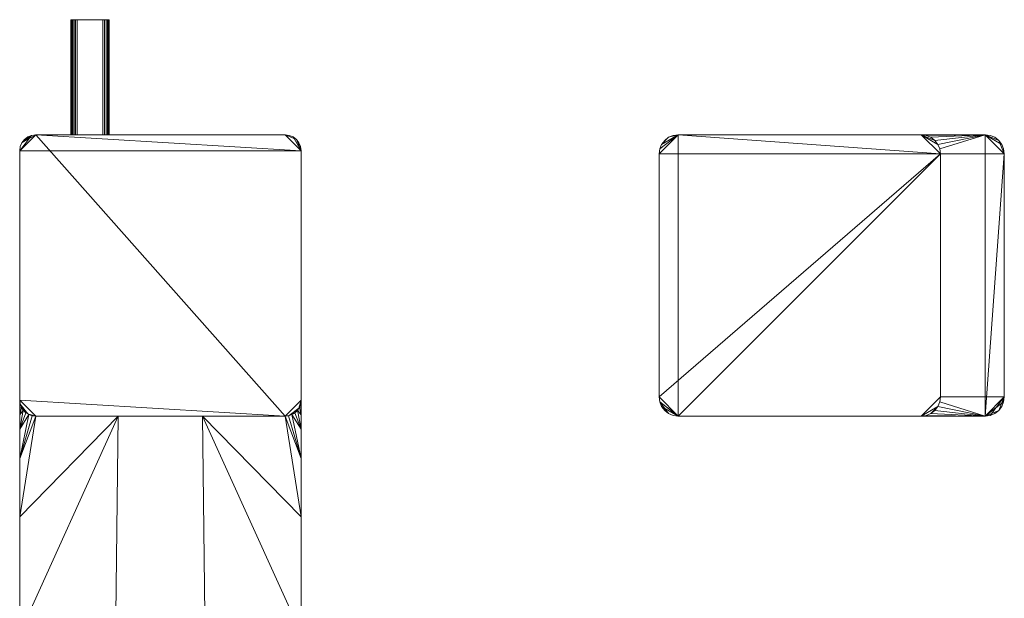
# Model space of a CAD drawing. Header units: millimetres. Extents: x -15489 to 15034, y -13406 to 13375.
# Tile 6 of 10: x -510 to -356, y -2841 to -2750. Entities that reach past the tile are written whole.
import ezdxf

# ---------------------------------------------------------------- set-up
doc = ezdxf.new("R2010")
doc.units = ezdxf.units.MM
doc.layers.add('P-SANR-FIXT', color=6, linetype='Continuous', lineweight=9)

# ---------------------------------------------------------------- blocks, each defined once
blk = doc.blocks.new('FFAS1303-101GL0BT0_REVIT - Acacia E 8 inch basin mixer-363493-_3D_')
at = {"layer": 'P-SANR-FIXT'}
mesh = blk.add_polyface(dxfattribs=at)
corners = [(-9, 40, 46.85), (-8.74, 40, 46.82), (-8.5, 40, 46.72), (-8.29, 40, 46.56), (-8.13, 40, 46.35), (-8.03, 40, 46.11), (-8, 40, 45.85), (-8, 40, 35.85), (-8.03, 40, 35.59), (-8.13, 40, 35.35), (-8.29, 40, 35.14), (-8.5, 40, 34.98), (-8.74, 40, 34.88), (-9, 40, 34.85), (-13, 40, 34.85), (-13.26, 40, 34.88), (-13.5, 40, 34.98), (-13.71, 40, 35.14), (-13.87, 40, 35.35), (-13.97, 40, 35.59), (-14, 40, 35.85), (-14, 40, 45.85), (-13.97, 40, 46.11), (-13.87, 40, 46.35), (-13.71, 40, 46.56), (-13.5, 40, 46.72), (-13.26, 40, 46.82), (-13, 40, 46.85)]
mesh.append_faces([[corners[k] for k in face] for face in [(19, 17, 18), (3, 1, 2)]], dxfattribs={"vtx0": -1})
mesh.append_faces([[corners[k] for k in face] for face in [(8, 11, 7), (14, 7, 13)]], dxfattribs={"vtx0": -1, "vtx1": -1})
mesh.append_faces([[corners[k] for k in face] for face in [(7, 14, 20, 6)]], dxfattribs={"vtx0": -1, "vtx1": -1, "vtx2": -1})
mesh.append_faces([[corners[k] for k in face] for face in [(15, 19, 20, 14), (6, 0, 1, 5), (6, 27, 0)]], dxfattribs={"vtx0": -1, "vtx2": -1})
mesh.append_faces([[corners[k] for k in face] for face in [(6, 20, 21, 27)]], dxfattribs={"vtx0": -1, "vtx2": -1, "vtx3": -1})
mesh.append_faces([[corners[k] for k in face] for face in [(10, 11, 8, 9)]], dxfattribs={"vtx1": -1})
mesh.append_faces([[corners[k] for k in face] for face in [(21, 22, 26, 27)]], dxfattribs={"vtx1": -1, "vtx3": -1})
mesh.append_faces([[corners[k] for k in face] for face in [(24, 25, 26)]], dxfattribs={"vtx2": -1})
mesh.append_faces([[corners[k] for k in face] for face in [(22, 23, 24, 26), (15, 16, 17, 19), (3, 4, 5, 1), (11, 12, 13, 7)]], dxfattribs={"vtx2": -1, "vtx3": -1})
mesh = blk.add_polyface(dxfattribs=at)
corners = [(-13, 40, 46.85), (-13.26, 40, 46.82), (-13.5, 40, 46.72), (-13.71, 40, 46.56), (-13.87, 40, 46.35), (-13.97, 40, 46.11), (-14, 40, 45.85), (-14, 22, 45.85), (-13.97, 22, 46.11), (-13.87, 22, 46.35), (-13.71, 22, 46.56), (-13.5, 22, 46.72), (-13.26, 22, 46.82), (-13, 22, 46.85)]
mesh.append_faces([[corners[k] for k in face] for face in [(0, 1, 12, 13), (7, 8, 5, 6)]], dxfattribs={"vtx1": -1})
mesh.append_faces([[corners[k] for k in face] for face in [(1, 2, 11, 12), (10, 11, 2, 3), (3, 4, 9, 10), (4, 5, 8, 9)]], dxfattribs={"vtx1": -1, "vtx3": -1})
mesh = blk.add_polyface(dxfattribs=at)
corners = [(-14, 40, 35.85), (-14, 22, 35.85), (-14, 22, 45.85), (-14, 40, 45.85)]
mesh.append_faces([[corners[k] for k in face] for face in [(0, 1, 2, 3)]])
mesh = blk.add_polyface(dxfattribs=at)
corners = [(-14, 40, 35.85), (-13.97, 40, 35.59), (-13.87, 40, 35.35), (-13.71, 40, 35.14), (-13.5, 40, 34.98), (-13.26, 40, 34.88), (-13, 40, 34.85), (-13, 22, 34.85), (-13.26, 22, 34.88), (-13.5, 22, 34.98), (-13.71, 22, 35.14), (-13.87, 22, 35.35), (-13.97, 22, 35.59), (-14, 22, 35.85)]
mesh.append_faces([[corners[k] for k in face] for face in [(0, 1, 12, 13), (7, 8, 5, 6)]], dxfattribs={"vtx1": -1})
mesh.append_faces([[corners[k] for k in face] for face in [(1, 2, 11, 12), (10, 11, 2, 3), (3, 4, 9, 10), (4, 5, 8, 9)]], dxfattribs={"vtx1": -1, "vtx3": -1})
mesh = blk.add_polyface(dxfattribs=at)
corners = [(-13, 40, 46.85), (-13, 22, 46.85), (-9, 22, 46.85), (-9, 40, 46.85)]
mesh.append_faces([[corners[k] for k in face] for face in [(0, 1, 2, 3)]])
mesh = blk.add_polyface(dxfattribs=at)
corners = [(-9, 40, 34.85), (-9, 22, 34.85), (-13, 22, 34.85), (-13, 40, 34.85)]
mesh.append_faces([[corners[k] for k in face] for face in [(0, 1, 2, 3)]])
mesh = blk.add_polyface(dxfattribs=at)
corners = [(-9, 40, 34.85), (-8.74, 40, 34.88), (-8.5, 40, 34.98), (-8.29, 40, 35.14), (-8.13, 40, 35.35), (-8.03, 40, 35.59), (-8, 40, 35.85), (-8, 22, 35.85), (-8.03, 22, 35.59), (-8.13, 22, 35.35), (-8.29, 22, 35.14), (-8.5, 22, 34.98), (-8.74, 22, 34.88), (-9, 22, 34.85)]
mesh.append_faces([[corners[k] for k in face] for face in [(0, 1, 12, 13), (7, 8, 5, 6)]], dxfattribs={"vtx1": -1})
mesh.append_faces([[corners[k] for k in face] for face in [(1, 2, 11, 12), (10, 11, 2, 3), (3, 4, 9, 10), (4, 5, 8, 9)]], dxfattribs={"vtx1": -1, "vtx3": -1})
mesh = blk.add_polyface(dxfattribs=at)
corners = [(-8, 40, 45.85), (-8.03, 40, 46.11), (-8.13, 40, 46.35), (-8.29, 40, 46.56), (-8.5, 40, 46.72), (-8.74, 40, 46.82), (-9, 40, 46.85), (-9, 22, 46.85), (-8.74, 22, 46.82), (-8.5, 22, 46.72), (-8.29, 22, 46.56), (-8.13, 22, 46.35), (-8.03, 22, 46.11), (-8, 22, 45.85)]
mesh.append_faces([[corners[k] for k in face] for face in [(0, 1, 12, 13), (7, 8, 5, 6)]], dxfattribs={"vtx1": -1})
mesh.append_faces([[corners[k] for k in face] for face in [(1, 2, 11, 12), (10, 11, 2, 3), (3, 4, 9, 10), (4, 5, 8, 9)]], dxfattribs={"vtx1": -1, "vtx3": -1})
mesh = blk.add_polyface(dxfattribs=at)
corners = [(-8, 40, 45.85), (-8, 22, 45.85), (-8, 22, 35.85), (-8, 40, 35.85)]
mesh.append_faces([[corners[k] for k in face] for face in [(0, 1, 2, 3)]])
mesh = blk.add_polyface(dxfattribs=at)
corners = [(-22, -138.5, 117), (-21.91, -139.15, 117), (-21.67, -139.75, 117), (-21.27, -140.27, 117), (-20.75, -140.67, 117), (-20.15, -140.91, 117), (-19.5, -141, 117), (19.5, -141, 117), (20.15, -140.91, 117), (20.75, -140.67, 117), (21.27, -140.27, 117), (21.67, -139.75, 117), (21.91, -139.15, 117), (22, -138.5, 117), (22, 19.5, 117), (21.91, 20.15, 117), (21.67, 20.75, 117), (21.27, 21.27, 117), (20.75, 21.67, 117), (20.15, 21.91, 117), (19.5, 22, 117), (-19.5, 22, 117), (-20.15, 21.91, 117), (-20.75, 21.67, 117), (-21.27, 21.27, 117), (-21.67, 20.75, 117), (-21.91, 20.15, 117), (-22, 19.5, 117)]
mesh.append_faces([[corners[k] for k in face] for face in [(4, 2, 3)]], dxfattribs={"vtx0": -1})
mesh.append_faces([[corners[k] for k in face] for face in [(6, 0, 4, 5)]], dxfattribs={"vtx0": -1, "vtx1": -1})
mesh.append_faces([[corners[k] for k in face] for face in [(14, 17, 20, 21)]], dxfattribs={"vtx0": -1, "vtx1": -1, "vtx3": -1})
mesh.append_faces([[corners[k] for k in face] for face in [(14, 27, 0, 13)]], dxfattribs={"vtx0": -1, "vtx2": -1})
mesh.append_faces([[corners[k] for k in face] for face in [(0, 6, 7, 13)]], dxfattribs={"vtx0": -1, "vtx2": -1, "vtx3": -1})
mesh.append_faces([[corners[k] for k in face] for face in [(4, 0, 1, 2)]], dxfattribs={"vtx0": -1, "vtx3": -1})
mesh.append_faces([[corners[k] for k in face] for face in [(10, 11, 9)]], dxfattribs={"vtx1": -1})
mesh.append_faces([[corners[k] for k in face] for face in [(8, 9, 13, 7)]], dxfattribs={"vtx1": -1, "vtx2": -1})
mesh.append_faces([[corners[k] for k in face] for face in [(21, 22, 27, 14)]], dxfattribs={"vtx1": -1, "vtx2": -1, "vtx3": -1})
mesh.append_faces([[corners[k] for k in face] for face in [(18, 19, 20, 17), (15, 16, 17, 14)]], dxfattribs={"vtx2": -1})
mesh.append_faces([[corners[k] for k in face] for face in [(25, 26, 27, 22), (11, 12, 13, 9)]], dxfattribs={"vtx2": -1, "vtx3": -1})
mesh.append_faces([[corners[k] for k in face] for face in [(22, 23, 24, 25)]], dxfattribs={"vtx3": -1})
mesh = blk.add_polyface(dxfattribs=at)
corners = [(19.5, 22), (20.15, 21.91), (20.75, 21.67), (21.27, 21.27), (21.67, 20.75), (21.91, 20.15), (22, 19.5), (22, -19.5), (21.91, -20.15), (21.67, -20.75), (21.27, -21.27), (20.75, -21.67), (20.15, -21.91), (19.5, -22), (-19.5, -22), (-20.15, -21.91), (-20.75, -21.67), (-21.27, -21.27), (-21.67, -20.75), (-21.91, -20.15), (-22, -19.5), (-22, 19.5), (-21.91, 20.15), (-21.67, 20.75), (-21.27, 21.27), (-20.75, 21.67), (-20.15, 21.91), (-19.5, 22)]
mesh.append_faces([[corners[k] for k in face] for face in [(6, 3, 4, 5)]], dxfattribs={"vtx0": -1})
mesh.append_faces([[corners[k] for k in face] for face in [(14, 20, 13), (3, 6, 2)]], dxfattribs={"vtx0": -1, "vtx1": -1})
mesh.append_faces([[corners[k] for k in face] for face in [(13, 27, 6, 7)]], dxfattribs={"vtx0": -1, "vtx1": -1, "vtx3": -1})
mesh.append_faces([[corners[k] for k in face] for face in [(6, 27, 0)]], dxfattribs={"vtx0": -1, "vtx2": -1})
mesh.append_faces([[corners[k] for k in face] for face in [(9, 12, 13, 7)]], dxfattribs={"vtx0": -1, "vtx2": -1, "vtx3": -1})
mesh.append_faces([[corners[k] for k in face] for face in [(18, 19, 16, 17)]], dxfattribs={"vtx1": -1})
mesh.append_faces([[corners[k] for k in face] for face in [(20, 21, 27, 13), (19, 20, 14, 16)]], dxfattribs={"vtx1": -1, "vtx2": -1, "vtx3": -1})
mesh.append_faces([[corners[k] for k in face] for face in [(26, 27, 23, 24)]], dxfattribs={"vtx1": -1, "vtx3": -1})
mesh.append_faces([[corners[k] for k in face] for face in [(24, 25, 26), (14, 15, 16), (10, 11, 12, 9), (7, 8, 9)]], dxfattribs={"vtx2": -1})
mesh.append_faces([[corners[k] for k in face] for face in [(21, 22, 23, 27), (0, 1, 2, 6)]], dxfattribs={"vtx2": -1, "vtx3": -1})
mesh = blk.add_polyface(dxfattribs=at)
corners = [(-22, 19.5, 117), (-21.91, 20.15, 117), (-21.67, 20.75, 117), (-21.27, 21.27, 117), (-20.75, 21.67, 117), (-20.15, 21.91, 117), (-19.5, 22, 117), (-19.5, 22), (-20.15, 21.91), (-20.75, 21.67), (-21.27, 21.27), (-21.67, 20.75), (-21.91, 20.15), (-22, 19.5)]
mesh.append_faces([[corners[k] for k in face] for face in [(1, 12, 13, 0)]], dxfattribs={"vtx0": -1})
mesh.append_faces([[corners[k] for k in face] for face in [(5, 8, 9, 4), (4, 9, 10, 3), (2, 11, 12, 1), (11, 2, 3, 10)]], dxfattribs={"vtx0": -1, "vtx2": -1})
mesh.append_faces([[corners[k] for k in face] for face in [(6, 7, 8, 5)]], dxfattribs={"vtx2": -1})
mesh = blk.add_polyface(dxfattribs=at)
corners = [(-19.5, 22, 117), (19.5, 22, 117), (19.5, 22), (-19.5, 22), (-9, 22, 46.85), (-13, 22, 46.85), (-13.26, 22, 46.82), (-13.5, 22, 46.72), (-13.71, 22, 46.56), (-13.87, 22, 46.35), (-13.97, 22, 46.11), (-14, 22, 45.85), (-14, 22, 35.85), (-13.97, 22, 35.59), (-13.87, 22, 35.35), (-13.71, 22, 35.14), (-13.5, 22, 34.98), (-13.26, 22, 34.88), (-13, 22, 34.85), (-9, 22, 34.85), (-8.74, 22, 34.88), (-8.5, 22, 34.98), (-8.29, 22, 35.14), (-8.13, 22, 35.35), (-8.03, 22, 35.59), (-8, 22, 35.85), (-8, 22, 45.85), (-8.03, 22, 46.11), (-8.13, 22, 46.35), (-8.29, 22, 46.56), (-8.5, 22, 46.72), (-8.74, 22, 46.82)]
mesh.append_faces([[corners[k] for k in face] for face in [(30, 1, 29), (7, 0, 6), (5, 0, 4), (24, 2, 23), (14, 3, 13), (16, 3, 15), (12, 3, 11)]], dxfattribs={"vtx0": -1, "vtx1": -1})
mesh.append_faces([[corners[k] for k in face] for face in [(1, 30, 31, 0), (0, 31, 4), (2, 26, 27), (0, 7, 8), (0, 10, 11, 3), (2, 21, 22), (3, 19, 20), (3, 16, 17)]], dxfattribs={"vtx0": -1, "vtx2": -1})
mesh.append_faces([[corners[k] for k in face] for face in [(28, 29, 1), (5, 6, 0), (8, 9, 0), (9, 10, 0), (24, 25, 2), (22, 23, 2), (25, 26, 2), (14, 15, 3), (12, 13, 3), (17, 18, 3), (18, 19, 3)]], dxfattribs={"vtx1": -1, "vtx2": -1})
mesh.append_faces([[corners[k] for k in face] for face in [(27, 28, 1, 2), (20, 21, 2, 3)]], dxfattribs={"vtx1": -1, "vtx3": -1})
mesh = blk.add_polyface(dxfattribs=at)
corners = [(19.5, 22, 117), (20.15, 21.91, 117), (20.75, 21.67, 117), (21.27, 21.27, 117), (21.67, 20.75, 117), (21.91, 20.15, 117), (22, 19.5, 117), (22, 19.5), (21.91, 20.15), (21.67, 20.75), (21.27, 21.27), (20.75, 21.67), (20.15, 21.91), (19.5, 22)]
mesh.append_faces([[corners[k] for k in face] for face in [(1, 12, 13, 0)]], dxfattribs={"vtx0": -1})
mesh.append_faces([[corners[k] for k in face] for face in [(5, 8, 9, 4), (4, 9, 10, 3), (2, 11, 12, 1), (11, 2, 3, 10)]], dxfattribs={"vtx0": -1, "vtx2": -1})
mesh.append_faces([[corners[k] for k in face] for face in [(6, 7, 8, 5)]], dxfattribs={"vtx2": -1})
mesh = blk.add_polyface(dxfattribs=at)
corners = [(129, 22, 36), (81, 22, 36), (80.22, 21.9, 36), (79.5, 21.6, 36), (78.88, 21.12, 36), (78.4, 20.5, 36), (78.1, 19.78, 36), (78, 19, 36), (78, -19, 36), (78.1, -19.78, 36), (78.4, -20.5, 36), (78.88, -21.12, 36), (79.5, -21.6, 36), (80.22, -21.9, 36), (81, -22, 36), (129, -22, 36), (129.78, -21.9, 36), (130.5, -21.6, 36), (131.12, -21.12, 36), (131.6, -20.5, 36), (131.9, -19.78, 36), (132, -19, 36), (132, 19, 36), (131.9, 19.78, 36), (131.6, 20.5, 36), (131.12, 21.12, 36), (130.5, 21.6, 36), (129.78, 21.9, 36)]
mesh.append_faces([[corners[k] for k in face] for face in [(5, 3, 4)]], dxfattribs={"vtx0": -1})
mesh.append_faces([[corners[k] for k in face] for face in [(7, 1, 5, 6)]], dxfattribs={"vtx0": -1, "vtx1": -1})
mesh.append_faces([[corners[k] for k in face] for face in [(22, 25, 0, 15)]], dxfattribs={"vtx0": -1, "vtx1": -1, "vtx2": -1, "vtx3": -1})
mesh.append_faces([[corners[k] for k in face] for face in [(1, 7, 8, 14)]], dxfattribs={"vtx0": -1, "vtx2": -1, "vtx3": -1})
mesh.append_faces([[corners[k] for k in face] for face in [(11, 12, 10)]], dxfattribs={"vtx1": -1})
mesh.append_faces([[corners[k] for k in face] for face in [(15, 16, 21, 22), (14, 15, 0, 1)]], dxfattribs={"vtx1": -1, "vtx3": -1})
mesh.append_faces([[corners[k] for k in face] for face in [(26, 27, 0, 25), (19, 20, 21, 18)]], dxfattribs={"vtx2": -1})
mesh.append_faces([[corners[k] for k in face] for face in [(16, 17, 18, 21), (1, 2, 3, 5), (12, 13, 14, 10), (8, 9, 10, 14)]], dxfattribs={"vtx2": -1, "vtx3": -1})
mesh.append_faces([[corners[k] for k in face] for face in [(22, 23, 24, 25)]], dxfattribs={"vtx3": -1})
mesh = blk.add_polyface(dxfattribs=at)
corners = [(78, 19, 36), (78.1, 19.78, 36), (78.4, 20.5, 36), (78.88, 21.12, 36), (79.5, 21.6, 36), (80.22, 21.9, 36), (81, 22, 36), (81, 22, 31), (80.22, 21.9, 31), (79.5, 21.6, 31), (78.88, 21.12, 31), (78.4, 20.5, 31), (78.1, 19.78, 31), (78, 19, 31)]
mesh.append_faces([[corners[k] for k in face] for face in [(7, 8, 5, 6), (0, 1, 12, 13)]], dxfattribs={"vtx1": -1})
mesh.append_faces([[corners[k] for k in face] for face in [(8, 9, 4, 5), (3, 4, 9, 10), (10, 11, 2, 3), (11, 12, 1, 2)]], dxfattribs={"vtx1": -1, "vtx3": -1})
mesh = blk.add_polyface(dxfattribs=at)
corners = [(81, 22), (119, 22), (119.78, 21.9), (120.5, 21.6), (121.12, 21.12), (121.6, 20.5), (121.9, 19.78), (122, 19), (122, -19), (121.9, -19.78), (121.6, -20.5), (121.12, -21.12), (120.5, -21.6), (119.78, -21.9), (119, -22), (81, -22), (80.22, -21.9), (79.5, -21.6), (78.88, -21.12), (78.4, -20.5), (78.1, -19.78), (78, -19), (78, 19), (78.1, 19.78), (78.4, 20.5), (78.88, 21.12), (79.5, 21.6), (80.22, 21.9)]
mesh.append_faces([[corners[k] for k in face] for face in [(26, 24, 25)]], dxfattribs={"vtx0": -1})
mesh.append_faces([[corners[k] for k in face] for face in [(22, 7, 21)]], dxfattribs={"vtx0": -1, "vtx1": -1})
mesh.append_faces([[corners[k] for k in face] for face in [(1, 4, 5), (7, 0, 1)]], dxfattribs={"vtx0": -1, "vtx2": -1})
mesh.append_faces([[corners[k] for k in face] for face in [(15, 20, 21, 7)]], dxfattribs={"vtx0": -1, "vtx2": -1, "vtx3": -1})
mesh.append_faces([[corners[k] for k in face] for face in [(11, 12, 10), (27, 0, 26)]], dxfattribs={"vtx1": -1})
mesh.append_faces([[corners[k] for k in face] for face in [(22, 23, 0, 7), (23, 24, 26, 0)]], dxfattribs={"vtx1": -1, "vtx2": -1, "vtx3": -1})
mesh.append_faces([[corners[k] for k in face] for face in [(14, 15, 7, 8)]], dxfattribs={"vtx1": -1, "vtx3": -1})
mesh.append_faces([[corners[k] for k in face] for face in [(18, 19, 20, 17)]], dxfattribs={"vtx2": -1})
mesh.append_faces([[corners[k] for k in face] for face in [(15, 16, 17, 20), (12, 13, 14, 10), (8, 9, 10, 14), (5, 6, 7, 1)]], dxfattribs={"vtx2": -1, "vtx3": -1})
mesh.append_faces([[corners[k] for k in face] for face in [(1, 2, 3, 4)]], dxfattribs={"vtx3": -1})
mesh = blk.add_polyface(dxfattribs=at)
corners = [(81, 22), (80.22, 21.9), (79.5, 21.6), (78.88, 21.12), (78.4, 20.5), (78.1, 19.78), (78, 19), (78, 19, 31), (78.1, 19.78, 31), (78.4, 20.5, 31), (78.88, 21.12, 31), (79.5, 21.6, 31), (80.22, 21.9, 31), (81, 22, 31)]
mesh.append_faces([[corners[k] for k in face] for face in [(0, 1, 12, 13), (7, 8, 5, 6)]], dxfattribs={"vtx1": -1})
mesh.append_faces([[corners[k] for k in face] for face in [(1, 2, 11, 12), (10, 11, 2, 3), (3, 4, 9, 10), (4, 5, 8, 9)]], dxfattribs={"vtx1": -1, "vtx3": -1})
mesh = blk.add_polyface(dxfattribs=at)
corners = [(129, 22, 36), (129, 22, 31), (119, 22, 31), (119, 22), (81, 22), (81, 22, 31), (81, 22, 36)]
mesh.append_faces([[corners[k] for k in face] for face in [(2, 5, 6, 0)]], dxfattribs={"vtx0": -1, "vtx3": -1})
mesh.append_faces([[corners[k] for k in face] for face in [(4, 5, 2, 3), (1, 2, 0)]], dxfattribs={"vtx1": -1})
mesh = blk.add_polyface(dxfattribs=at)
corners = [(129, 22, 31), (129.78, 21.9, 31), (130.5, 21.6, 31), (131.12, 21.12, 31), (131.6, 20.5, 31), (131.9, 19.78, 31), (132, 19, 31), (132, -19, 31), (131.9, -19.78, 31), (131.6, -20.5, 31), (131.12, -21.12, 31), (130.5, -21.6, 31), (129.78, -21.9, 31), (129, -22, 31), (119, -22, 31), (119.78, -21.9, 31), (120.5, -21.6, 31), (121.12, -21.12, 31), (121.6, -20.5, 31), (121.9, -19.78, 31), (122, -19, 31), (122, 19, 31), (121.9, 19.78, 31), (121.6, 20.5, 31), (121.12, 21.12, 31), (120.5, 21.6, 31), (119.78, 21.9, 31), (119, 22, 31)]
mesh.append_faces([[corners[k] for k in face] for face in [(23, 0, 22), (25, 0, 24), (19, 13, 18), (8, 13, 7)]], dxfattribs={"vtx0": -1, "vtx1": -1})
mesh.append_faces([[corners[k] for k in face] for face in [(7, 20, 21, 6), (0, 3, 4)]], dxfattribs={"vtx0": -1, "vtx2": -1})
mesh.append_faces([[corners[k] for k in face] for face in [(13, 19, 20, 7)]], dxfattribs={"vtx0": -1, "vtx2": -1, "vtx3": -1})
mesh.append_faces([[corners[k] for k in face] for face in [(0, 4, 5, 6), (13, 8, 9, 10)]], dxfattribs={"vtx0": -1, "vtx3": -1})
mesh.append_faces([[corners[k] for k in face] for face in [(14, 15, 13)]], dxfattribs={"vtx1": -1})
mesh.append_faces([[corners[k] for k in face] for face in [(25, 26, 0), (23, 24, 0), (15, 16, 13), (17, 18, 13), (16, 17, 13)]], dxfattribs={"vtx1": -1, "vtx2": -1})
mesh.append_faces([[corners[k] for k in face] for face in [(21, 22, 0, 6)]], dxfattribs={"vtx1": -1, "vtx2": -1, "vtx3": -1})
mesh.append_faces([[corners[k] for k in face] for face in [(26, 27, 0), (11, 12, 13, 10)]], dxfattribs={"vtx2": -1})
mesh.append_faces([[corners[k] for k in face] for face in [(0, 1, 2, 3)]], dxfattribs={"vtx3": -1})
mesh = blk.add_polyface(dxfattribs=at)
corners = [(122, 19), (121.9, 19.78), (121.6, 20.5), (121.12, 21.12), (120.5, 21.6), (119.78, 21.9), (119, 22), (119, 22, 31), (119.78, 21.9, 31), (120.5, 21.6, 31), (121.12, 21.12, 31), (121.6, 20.5, 31), (121.9, 19.78, 31), (122, 19, 31)]
mesh.append_faces([[corners[k] for k in face] for face in [(0, 1, 12, 13), (7, 8, 5, 6)]], dxfattribs={"vtx1": -1})
mesh.append_faces([[corners[k] for k in face] for face in [(1, 2, 11, 12), (10, 11, 2, 3), (3, 4, 9, 10), (4, 5, 8, 9)]], dxfattribs={"vtx1": -1, "vtx3": -1})
mesh = blk.add_polyface(dxfattribs=at)
corners = [(129, 22, 36), (129.78, 21.9, 36), (130.5, 21.6, 36), (131.12, 21.12, 36), (131.6, 20.5, 36), (131.9, 19.78, 36), (132, 19, 36), (132, 19, 31), (131.9, 19.78, 31), (131.6, 20.5, 31), (131.12, 21.12, 31), (130.5, 21.6, 31), (129.78, 21.9, 31), (129, 22, 31)]
mesh.append_faces([[corners[k] for k in face] for face in [(7, 8, 5, 6), (0, 1, 12, 13)]], dxfattribs={"vtx1": -1})
mesh.append_faces([[corners[k] for k in face] for face in [(8, 9, 4, 5), (3, 4, 9, 10), (10, 11, 2, 3), (11, 12, 1, 2)]], dxfattribs={"vtx1": -1, "vtx3": -1})
mesh = blk.add_polyface(dxfattribs=at)
corners = [(-22, -138.5, 109.91), (-22, -138.5, 117), (-22, 19.5, 117), (-22, 19.5), (-22, -19.5), (-22, -19.5, 100.97), (-22, -93, 100.97), (-22, -116.19, 103.23)]
mesh.append_faces([[corners[k] for k in face] for face in [(0, 1, 7)]], dxfattribs={"vtx1": -1})
mesh.append_faces([[corners[k] for k in face] for face in [(5, 6, 2)]], dxfattribs={"vtx1": -1, "vtx2": -1})
mesh.append_faces([[corners[k] for k in face] for face in [(6, 7, 1, 2)]], dxfattribs={"vtx1": -1, "vtx3": -1})
mesh.append_faces([[corners[k] for k in face] for face in [(3, 4, 5, 2)]], dxfattribs={"vtx2": -1})
mesh = blk.add_polyface(dxfattribs=at)
corners = [(22, -138.5, 117), (22, -138.5, 109.91), (22, -116.19, 103.23), (22, -93, 100.97), (22, -19.5, 100.97), (22, -19.5), (22, 19.5), (22, 19.5, 117)]
mesh.append_faces([[corners[k] for k in face] for face in [(7, 0, 3, 4)]], dxfattribs={"vtx1": -1, "vtx3": -1})
mesh.append_faces([[corners[k] for k in face] for face in [(0, 1, 2, 3), (4, 5, 6, 7)]], dxfattribs={"vtx3": -1})
mesh = blk.add_polyface(dxfattribs=at)
corners = [(78, -19, 36), (78, 19, 36), (78, 19, 31), (78, 19), (78, -19), (78, -19, 31)]
mesh.append_faces([[corners[k] for k in face] for face in [(5, 0, 1, 2), (2, 3, 4, 5)]], dxfattribs={"vtx3": -1})
mesh = blk.add_polyface(dxfattribs=at)
corners = [(122, 19), (122, 19, 31), (122, -19, 31), (122, -19)]
mesh.append_faces([[corners[k] for k in face] for face in [(0, 1, 2, 3)]])
mesh = blk.add_polyface(dxfattribs=at)
corners = [(132, -19, 36), (132, -19, 31), (132, 19, 31), (132, 19, 36)]
mesh.append_faces([[corners[k] for k in face] for face in [(0, 1, 2, 3)]])
mesh = blk.add_polyface(dxfattribs=at)
corners = [(22, -93, 100.97), (7.45, -93, 97.82), (-7.45, -93, 97.82), (-22, -93, 100.97), (-22, -19.5, 100.97), (-21.93, -20.07, 100.95), (-21.74, -20.61, 100.89), (-21.44, -21.08, 100.79), (-21.04, -21.47, 100.66), (-20.57, -21.76, 100.51), (-20.05, -21.94, 100.35), (-19.5, -22, 100.19), (-6.58, -22, 97.73), (6.58, -22, 97.73), (19.5, -22, 100.19), (20.05, -21.94, 100.35), (20.57, -21.76, 100.51), (21.04, -21.47, 100.66), (21.44, -21.08, 100.79), (21.74, -20.61, 100.89), (21.93, -20.07, 100.95), (22, -19.5, 100.97), (-22, -56.02, 100.97), (22, -56.02, 100.97), (-22, -37.76, 100.97), (22, -37.76, 100.97), (-22, -28.63, 100.97), (22, -28.63, 100.97), (-22, -24.06, 100.97), (22, -24.06, 100.97), (-22, -21.78, 100.97), (22, -21.78, 100.97), (-22, -20.64, 100.97), (22, -20.64, 100.97), (-22, -20.07, 100.97), (22, -20.07, 100.97)]
mesh.append_faces([[corners[k] for k in face] for face in [(29, 18, 31), (12, 24, 11), (18, 29, 17), (30, 7, 28), (9, 28, 8), (6, 32, 5), (15, 27, 14)]], dxfattribs={"vtx0": -1, "vtx1": -1})
mesh.append_faces([[corners[k] for k in face] for face in [(12, 2, 22), (23, 1, 13)]], dxfattribs={"vtx0": -1, "vtx1": -1, "vtx2": -1})
mesh.append_faces([[corners[k] for k in face] for face in [(14, 27, 25), (9, 26, 28), (11, 24, 26), (2, 12, 13, 1), (30, 6, 7), (31, 18, 19), (25, 13, 14)]], dxfattribs={"vtx0": -1, "vtx2": -1})
mesh.append_faces([[corners[k] for k in face] for face in [(35, 33, 20, 21)]], dxfattribs={"vtx1": -1})
mesh.append_faces([[corners[k] for k in face] for face in [(25, 23, 13), (29, 27, 16), (10, 11, 26), (9, 10, 26), (33, 31, 19), (22, 24, 12), (7, 8, 28), (19, 20, 33), (15, 16, 27), (16, 17, 29), (30, 32, 6)]], dxfattribs={"vtx1": -1, "vtx2": -1})
mesh.append_faces([[corners[k] for k in face] for face in [(34, 4, 5, 32), (2, 3, 22), (23, 0, 1)]], dxfattribs={"vtx2": -1})
mesh = blk.add_polyface(dxfattribs=at)
corners = [(-22, -19.5), (-21.91, -20.15), (-21.67, -20.75), (-21.27, -21.27), (-20.75, -21.67), (-20.15, -21.91), (-19.5, -22), (-19.5, -22, 100.19), (-20.05, -21.94, 100.35), (-20.57, -21.76, 100.51), (-21.04, -21.47, 100.66), (-21.44, -21.08, 100.79), (-21.74, -20.61, 100.89), (-21.93, -20.07, 100.95), (-22, -19.5, 100.97)]
mesh.append_faces([[corners[k] for k in face] for face in [(13, 1, 12), (10, 4, 9), (9, 5, 8)]], dxfattribs={"vtx0": -1, "vtx1": -1})
mesh.append_faces([[corners[k] for k in face] for face in [(13, 0, 1), (12, 1, 2), (2, 11, 12), (10, 3, 4), (9, 4, 5), (8, 5, 6), (3, 10, 11)]], dxfattribs={"vtx0": -1, "vtx2": -1})
mesh.append_faces([[corners[k] for k in face] for face in [(14, 0, 13)]], dxfattribs={"vtx1": -1})
mesh.append_faces([[corners[k] for k in face] for face in [(2, 3, 11)]], dxfattribs={"vtx1": -1, "vtx2": -1})
mesh.append_faces([[corners[k] for k in face] for face in [(6, 7, 8)]], dxfattribs={"vtx2": -1})
mesh = blk.add_polyface(dxfattribs=at)
corners = [(19.5, -22), (20.15, -21.91), (20.75, -21.67), (21.27, -21.27), (21.67, -20.75), (21.91, -20.15), (22, -19.5), (22, -19.5, 100.97), (21.93, -20.07, 100.95), (21.74, -20.61, 100.89), (21.44, -21.08, 100.79), (21.04, -21.47, 100.66), (20.57, -21.76, 100.51), (20.05, -21.94, 100.35), (19.5, -22, 100.19)]
mesh.append_faces([[corners[k] for k in face] for face in [(10, 4, 9)]], dxfattribs={"vtx0": -1, "vtx1": -1})
mesh.append_faces([[corners[k] for k in face] for face in [(13, 0, 1), (12, 1, 2), (10, 3, 4), (9, 4, 5), (8, 5, 6), (3, 10, 11)]], dxfattribs={"vtx0": -1, "vtx2": -1})
mesh.append_faces([[corners[k] for k in face] for face in [(14, 0, 13), (7, 8, 6)]], dxfattribs={"vtx1": -1})
mesh.append_faces([[corners[k] for k in face] for face in [(12, 13, 1), (11, 12, 2), (2, 3, 11), (8, 9, 5)]], dxfattribs={"vtx1": -1, "vtx2": -1})
mesh = blk.add_polyface(dxfattribs=at)
corners = [(81, -22, 36), (80.22, -21.9, 36), (79.5, -21.6, 36), (78.88, -21.12, 36), (78.4, -20.5, 36), (78.1, -19.78, 36), (78, -19, 36), (78, -19, 31), (78.1, -19.78, 31), (78.4, -20.5, 31), (78.88, -21.12, 31), (79.5, -21.6, 31), (80.22, -21.9, 31), (81, -22, 31)]
mesh.append_faces([[corners[k] for k in face] for face in [(7, 8, 5, 6), (0, 1, 12, 13)]], dxfattribs={"vtx1": -1})
mesh.append_faces([[corners[k] for k in face] for face in [(8, 9, 4, 5), (3, 4, 9, 10), (10, 11, 2, 3), (11, 12, 1, 2)]], dxfattribs={"vtx1": -1, "vtx3": -1})
mesh = blk.add_polyface(dxfattribs=at)
corners = [(78, -19), (78.1, -19.78), (78.4, -20.5), (78.88, -21.12), (79.5, -21.6), (80.22, -21.9), (81, -22), (81, -22, 31), (80.22, -21.9, 31), (79.5, -21.6, 31), (78.88, -21.12, 31), (78.4, -20.5, 31), (78.1, -19.78, 31), (78, -19, 31)]
mesh.append_faces([[corners[k] for k in face] for face in [(5, 8, 9, 4)]], dxfattribs={"vtx0": -1, "vtx2": -1})
mesh.append_faces([[corners[k] for k in face] for face in [(0, 1, 12, 13), (7, 8, 5, 6)]], dxfattribs={"vtx1": -1})
mesh.append_faces([[corners[k] for k in face] for face in [(1, 2, 11, 12), (10, 11, 2, 3), (3, 4, 9, 10)]], dxfattribs={"vtx1": -1, "vtx3": -1})
mesh = blk.add_polyface(dxfattribs=at)
corners = [(119, -22), (119.78, -21.9), (120.5, -21.6), (121.12, -21.12), (121.6, -20.5), (121.9, -19.78), (122, -19), (122, -19, 31), (121.9, -19.78, 31), (121.6, -20.5, 31), (121.12, -21.12, 31), (120.5, -21.6, 31), (119.78, -21.9, 31), (119, -22, 31)]
mesh.append_faces([[corners[k] for k in face] for face in [(0, 1, 12, 13), (7, 8, 5, 6)]], dxfattribs={"vtx1": -1})
mesh.append_faces([[corners[k] for k in face] for face in [(1, 2, 11, 12), (10, 11, 2, 3), (3, 4, 9, 10), (4, 5, 8, 9)]], dxfattribs={"vtx1": -1, "vtx3": -1})
mesh = blk.add_polyface(dxfattribs=at)
corners = [(132, -19, 36), (131.9, -19.78, 36), (131.6, -20.5, 36), (131.12, -21.12, 36), (130.5, -21.6, 36), (129.78, -21.9, 36), (129, -22, 36), (129, -22, 31), (129.78, -21.9, 31), (130.5, -21.6, 31), (131.12, -21.12, 31), (131.6, -20.5, 31), (131.9, -19.78, 31), (132, -19, 31)]
mesh.append_faces([[corners[k] for k in face] for face in [(7, 8, 5, 6), (0, 1, 12, 13)]], dxfattribs={"vtx1": -1})
mesh.append_faces([[corners[k] for k in face] for face in [(8, 9, 4, 5), (3, 4, 9, 10), (10, 11, 2, 3), (11, 12, 1, 2)]], dxfattribs={"vtx1": -1, "vtx3": -1})
mesh = blk.add_polyface(dxfattribs=at)
corners = [(-19.5, -22), (19.5, -22), (19.5, -22, 100.19), (6.58, -22, 97.73), (-6.58, -22, 97.73), (-19.5, -22, 100.19)]
mesh.append_faces([[corners[k] for k in face] for face in [(4, 1, 3)]], dxfattribs={"vtx0": -1, "vtx1": -1})
mesh.append_faces([[corners[k] for k in face] for face in [(2, 3, 1), (0, 1, 4, 5)]], dxfattribs={"vtx1": -1})
mesh = blk.add_polyface(dxfattribs=at)
corners = [(129, -22, 31), (129, -22, 36), (81, -22, 36), (81, -22, 31), (81, -22), (119, -22), (119, -22, 31)]
mesh.append_faces([[corners[k] for k in face] for face in [(6, 3, 4, 5)]], dxfattribs={"vtx0": -1})
mesh.append_faces([[corners[k] for k in face] for face in [(3, 6, 2)]], dxfattribs={"vtx0": -1, "vtx1": -1})
mesh.append_faces([[corners[k] for k in face] for face in [(6, 0, 1, 2)]], dxfattribs={"vtx3": -1})

msp = doc.modelspace()

# ---------------------------------------------------------------- block references
at = {"layer": 'P-SANR-FIXT'}
msp.add_blockref('FFAS1303-101GL0BT0_REVIT - Acacia E 8 inch basin mixer-363493-_3D_', (-487.87, -2790.12), dxfattribs=at)

doc.saveas('drawing.dxf')
